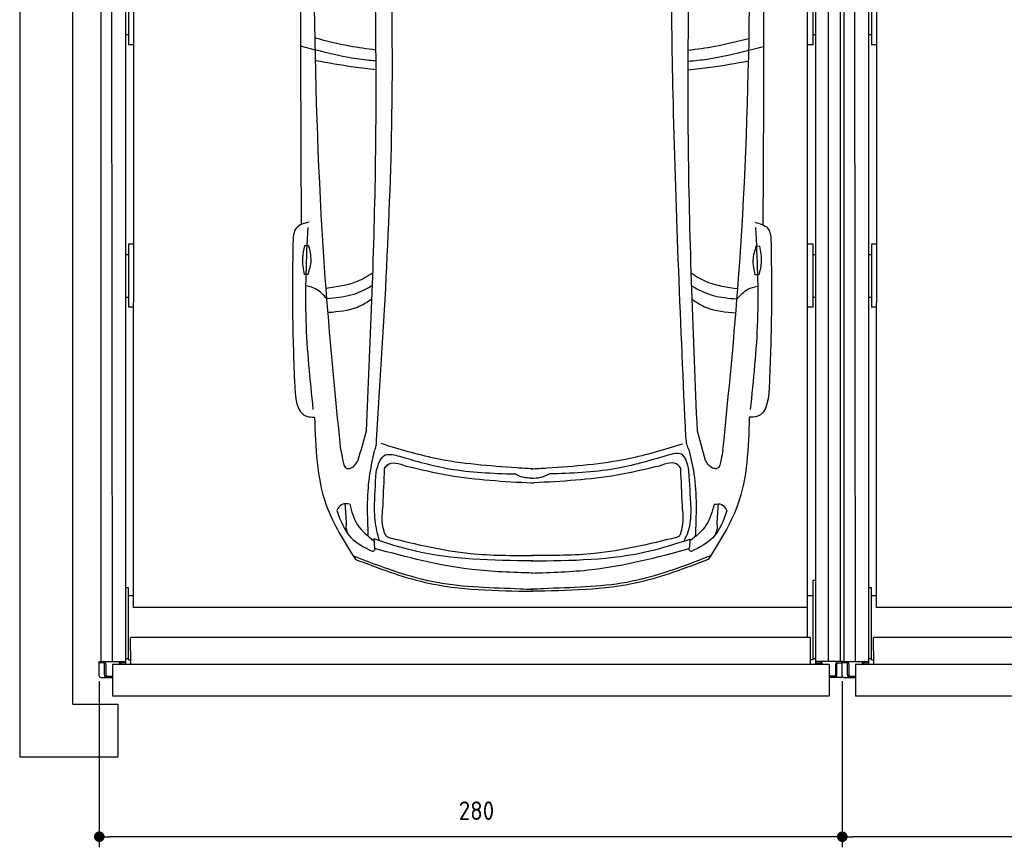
# Model space of a CAD drawing. Header units: millimetres. Extents: x 0 to 9279, y -929 to 5900.
# Tile 1 of 6: x 0 to 3711, y -340 to 2780. Entities that reach past the tile are written whole.
import ezdxf

# ---------------------------------------------------------------- set-up
doc = ezdxf.new("R2010")
doc.units = ezdxf.units.MM
doc.layers.get('0').update_dxf_attribs({"lineweight": 25})
doc.layers.add('4', color=3, linetype='Continuous')
for name, color, linetype, lineweight in [('car', 10, 'Continuous', 25), ('Gebäude', 7, 'Continuous', 25), ('Plattform', 7, 'Continuous', 25)]:
    doc.layers.add(name, color=color, linetype=linetype, lineweight=lineweight)
doc.styles.get("Standard").update_dxf_attribs({"font": 'ISOCP.SHX'})
doc.dimstyles.new('GEN-ISO', dxfattribs={"dimscale": 20, "dimtxt": 3.5, "dimasz": 2, "dimexe": 2, "dimexo": 1, "dimgap": 1.5, "dimtad": 1, "dimdec": 1, "dimlfac": 0.1, "dimdsep": 46, "dimtxsty": 'Standard', "dimblk": 'PUNKT', "dimcen": 2, "dimclrd": 256, "dimclre": 256, "dimclrt": 2, "dimadec": 0, "dimazin": 0, "dimtp": 0.1, "dimtm": 0.1, "dimtfac": 0.71, "dimtdec": 1, "dimtmove": 2, "dimatfit": 3, "dimldrblk": 'PUNKT', "dimfxl": 2, "dimtolj": 1, "dimarcsym": 0})

# ---------------------------------------------------------------- blocks, each defined once
blk = doc.blocks.new('Gebäude_GL550_LP260')
at = {"layer": 'Gebäude'}
for p, q in [((-3400, 5900), (-3400, 200)), ((-3200, 200), (-3200, 5700)), ((-3400, 200), (-3400, 0)), ((-3200, 200), (-3030, 200)), ((-3030, 200), (-3030, 0)), ((-3030, 0), (-3400, 0))]:
    blk.add_line(p, q, dxfattribs=at)
blk = doc.blocks.new('6300_LP260_GL550')
at = {"layer": 'Plattform'}
for p, q in [((3106.9, 360.1), (3106.9, 5610.1)), ((3149.9, 360.1), (3144.9, 5610.1)), ((5800, 350.1), (5800, 5610.1)), ((5848.5, 360.2), (5847.9, 5610.1)), ((5891.5, 5610.1), (5891.5, 360.1)), ((3199.6, 350.1), (3200, 5590.1)), ((3229, 564.5), (3231, 5463.9)), ((5769, 452.1), (5769, 5463.2)), ((3210, 2924), (3210, 2685.6)), ((5790, 2685.6), (5790, 2924)), ((3200, 2724.2), (3210, 2724.2)), ((5790, 2724.2), (5800, 2724.2)), ((3229.9, 2685.6), (3210, 2685.6)), ((5790, 2685.6), (5769, 2685.6)), ((3210, 1934), (3210, 1695.7)), ((3229.5, 1934), (3210, 1934)), ((5790, 1934), (5769, 1934)), ((5790, 1695.7), (5790, 1934)), ((3200, 1895), (3210, 1895)), ((5790, 1895), (5800, 1895)), ((3200, 1734.2), (3210, 1734.2)), ((5790, 1734.2), (5800, 1734.2)), ((3229.4, 1695.7), (3210, 1695.7)), ((5790, 1695.7), (5769, 1695.7)), ((3210, 638.4), (3200, 638.4)), ((3210, 481.6), (3210, 638.4)), ((5790, 666.8), (5790, 667.2)), ((5790, 667.2), (5790, 667.2)), ((5790, 667.2), (5800, 667.2)), ((5790, 666.7), (5790, 666.8)), ((5790, 666.7), (5790, 666.7)), ((5790, 666.3), (5790, 666.7)), ((5790, 366.9), (5790, 666.3)), ((3229, 608), (3210, 608)), ((5790, 608), (5769, 608)), ((5769, 564.5), (3229, 564.5)), ((3210, 366.9), (3210, 481.6)), ((3218.3, 350.1), (3218, 450.2)), ((3220, 452.1), (5778, 452.1)), ((5780, 350.1), (5780, 450.2)), ((3200, 371.9), (3210, 371.9)), ((5790, 371.9), (5800, 371.9)), ((3099.9, 306.1), (3099.9, 360.1)), ((3099.9, 360.1), (3199.4, 360.1)), ((3114.4, 355.1), (3099.9, 355.1)), ((3119.4, 310.1), (3119.4, 350.1)), ((3124.4, 350.1), (3124.4, 310.1)), ((3199.6, 355.1), (3184.4, 355.1)), ((3210, 366.9), (3218, 366.9)), ((5790, 366.9), (5780, 366.9)), ((5900, 360.1), (5800, 360.1)), ((5800, 355.1), (5815, 355.1)), ((5875, 350.1), (5875, 310.1)), ((5880, 310.1), (5880, 350.1)), ((5884.7, 355.1), (5900, 355.1)), ((5900, 306.1), (5900, 360.1)), ((3105.9, 300.1), (3149.4, 300.1)), ((3129.4, 305.1), (3149.4, 305.1)), ((5870, 305.1), (5850, 305.1)), ((5894, 300.1), (5850, 300.1))]:
    blk.add_line(p, q, dxfattribs=at)
at = {"layer": 'Plattform', "color": 200}
for p, q in [((3149.4, 350.1), (5850, 350.1)), ((3149.4, 350.1), (3149.4, 230.1)), ((5850, 350.1), (5850, 230.1)), ((5850, 230.1), (3149.4, 230.1))]:
    blk.add_line(p, q, dxfattribs=at)
at = {"layer": 'Plattform'}
for centre, radius, start, end in [((3114.4, 350.1), 5, 0, 90), ((3114.4, 350.1), 10, 30, 87.3415), ((3114.4, 350.1), 10, 0, 29.9264), ((3184.4, 350.1), 10, 93.6319, 180), ((3184.4, 350.1), 5, 90, 180), ((5815, 350.1), 5, 0, 90), ((5815, 350.1), 10, 0, 86.3681), ((5885, 350.1), 10, 150.0736, 180), ((5885, 350.1), 10, 93.6319, 150), ((5885, 350.1), 5, 93.4991, 180), ((3105.9, 306.1), 6, 180, 270), ((3129.4, 310.1), 10, 180, 270), ((3129.4, 310.1), 5, 180, 270), ((5870, 310.1), 5, 270, 0), ((5870, 310.1), 10, 270, 0), ((5894, 306.1), 6, 270, 0)]:
    blk.add_arc(centre, radius, start, end, dxfattribs=at)
at = {"layer": 'Plattform', "extrusion": (0, 0, -1)}
blk.add_ellipse((3220, 450.2), major_axis=(-2, 0), ratio=0.948324, start_param=0, end_param=1.570796, dxfattribs=at)
at = {"layer": 'Plattform'}
blk.add_ellipse((5778, 450.2), major_axis=(2, 0), ratio=0.948324, start_param=0, end_param=1.570796, dxfattribs=at)
blk = doc.blocks.new('Car LP')
at = {"layer": 'car'}
for p, q in [((-815.9, 2040.3), (-871.6, 2054.3)), ((817.6, 2039.6), (873.4, 2053.6)), ((-596, 197.1), (-592.9, 161.4)), ((596.2, 196.6), (593, 160.9))]:
    blk.add_line(p, q, dxfattribs=at)
for points in [[(-855.6, 1302.8), (-840.6, 1302.8)], [(845.3, 1301.6), (858.2, 1301.3)], [(-843.2, 1194.2), (-856.2, 1194.2)], [(855.6, 1192.8), (840.6, 1193.1)]]:
    blk.add_lwpolyline(points, dxfattribs=at)
for points in [[(-719.9, 532.3), (-778.3, 1181.5), (-820.9, 3097.1)], [(720.3, 531.7), (779.3, 1180.8), (823.5, 3096.4)], [(580.3, 580), (533.3, 1839), (521.2, 2874)], [(-585.2, 568.2), (-526.1, 1879.2), (-544.1, 2853.5)], [(-623.3, 604.1), (-589.3, 1585.9), (-599.3, 2816.2)], [(623.8, 603.6), (590.2, 1668.7), (601.7, 2815.7)], [(-838.9, 1391.7), (-887.1, 1369.8), (-900.4, 1312)], [(840.1, 1391), (888.3, 1369.1), (901.5, 1311.2)], [(-823.5, 685.4), (-850.5, 1020.9), (-843.5, 1371.7)], [(824.1, 684.7), (851.4, 1020.2), (844.6, 1371)], [(-900.4, 1312), (-901.9, 1064), (-894.9, 791.5)], [(-856.2, 1194.2), (-863.4, 1255.5), (-855.6, 1302.8)], [(-843.2, 1194.2), (-831.8, 1247.3), (-840.6, 1302.8)], [(845.3, 1301.6), (832.9, 1248.7), (840.6, 1193.1)], [(858.2, 1301.3), (864.3, 1239.9), (855.6, 1192.8)], [(901.5, 1311.2), (902.8, 1063.2), (895.6, 790.8)], [(-772.3, 1102.7), (-813.4, 1138.9), (-848, 1151.3)], [(773.2, 1102), (814.3, 1138.2), (849, 1150.6)], [(-894.9, 791.5), (-847.1, 659.1), (-818.8, 656.4)], [(895.6, 790.8), (847.6, 658.4), (819.4, 655.7)], [(-818.8, 656.4), (-774.8, 324.8), (-664.6, 120.2)], [(819.4, 655.7), (775.1, 324.1), (664.7, 119.6)], [(-654.1, 493.6), (-623.3, 604.1)], [(654.5, 493.1), (623.8, 603.6)], [(-595.3, 523.3), (-587.8, 543.7), (-585.2, 568.2)], [(591.6, 533.8), (584.1, 554.2), (581.6, 578.7)], [(-719.9, 532.3), (-713, 497.1), (-696.4, 462.8), (-693.2, 462.3)], [(-595.3, 523.3), (-613, 430.6), (-617.6, 208.2)], [(-56.9, 464.9), (-363.2, 500.5), (-567.7, 556.5)], [(57.3, 464.9), (363.6, 500.1), (568.2, 556)], [(592.1, 453), (563.4, 516.7), (509.6, 511.7)], [(591.6, 533.8), (610.7, 443), (615.4, 205.8)], [(720.3, 531.7), (713.4, 496.5), (696.8, 462.2), (693.6, 461.7)], [(-587.2, 449.2), (-552.2, 513.6), (-498.3, 508.6)], [(-554.7, 463.2), (-544.2, 476.1), (-473.6, 472.1)], [(-498.3, 508.6), (-312.1, 462), (-64.5, 442)], [(509.6, 511.7), (312.5, 461.7), (64.9, 442)], [(561.2, 463.1), (550.6, 476.1), (480.1, 472.1)], [(-593.6, 310), (-587.2, 449.2)], [(-560.7, 322.7), (-554.7, 463.2)], [(-473.6, 472.1), (-313.7, 437.5), (-1.1, 408.6)], [(2.5, 461.5), (-56.9, 464.9)], [(-2.1, 461.5), (57.3, 464.9)], [(480.1, 472.1), (320.2, 437.5), (7.6, 408.6)], [(567.1, 322.6), (561.2, 463.1)], [(600.2, 314.9), (592.1, 453)], [(-1.8, 426.6), (-33.2, 429.4), (-64.5, 442)], [(-1.8, 426.6), (33.6, 429.4), (64.9, 442)], [(-1.1, 408.6), (3.1, 408.4), (7.6, 408.6)], [(-735.2, 304), (-681.7, 202.3), (-602, 150.7)], [(-686.2, 328.4), (-715, 327.6), (-734.9, 304)], [(-697.9, 253.9), (-702.9, 329.9)], [(-686.5, 328.4), (-657.1, 250.4), (-595.4, 190.4)], [(-573.9, 189.9), (-583.9, 227.1), (-593.6, 310)], [(-554.8, 219.2), (-561.4, 244.9), (-560.7, 322.7)], [(561.3, 219.2), (567.8, 244.9), (567.1, 322.6)], [(574.1, 189.5), (593.3, 237.4), (600.2, 314.9)], [(686.8, 327.8), (657.4, 249.9), (595.6, 189.9)], [(735.4, 303.4), (681.9, 201.7), (602.1, 150.2)], [(686.5, 327.8), (715.3, 327), (735.2, 303.4)], [(698.2, 253.3), (703.1, 329.3)], [(2.5, 114.4), (-443.8, 152.1), (-596, 197.1)], [(-554.8, 219.2), (-548.3, 207.9), (-539.4, 202.7)], [(-539.4, 202.7), (-231, 142.5), (5.1, 134.9)], [(-2.4, 114.4), (444, 151.7), (596.2, 196.6)], [(545, 202.6), (236.6, 142.4), (0.5, 134.8)], [(561.3, 219.2), (554.7, 207.8), (545, 202.6)], [(-602, 150.7), (-598.2, 151.4), (-589.8, 160.5)], [(602.1, 150.2), (598.3, 150.9), (589.9, 160)], [(-673.1, 133.6), (-357.4, 33.7), (-44.1, 9.4), (2.6, 7.2)], [(-664.6, 120.2), (-402, 33.5), (2.6, 0)], [(664.7, 119.6), (402, 33.2), (-2.6, 0)], [(673.2, 133.1), (357.4, 33.4), (44.1, 9.4), (-2.5, 7.2)]]:
    blk.add_spline(points, degree=3, dxfattribs=at)
for points, knots in [([(-868.7, 3077.8), (-870.5, 2733.1), (-872.8, 2165.5), (-870.5, 1597.9), (-869.3, 1382.1)], [30.231792, 30.231792, 30.231792, 30.231792, 135.773846, 200.510428, 200.510428, 200.510428, 200.510428]), ([(871.3, 3077.8), (872.8, 2728.1), (874.7, 2162.6), (871.9, 1597.2), (870.5, 1381.4)], [30.867502, 30.867502, 30.867502, 30.867502, 135.773846, 200.510428, 200.510428, 200.510428, 200.510428]), ([(-587.6, 2040.3), (-620.9, 2044.2), (-698.2, 2054.8), (-773.8, 2074.4), (-814.7, 2084.4)], [6.432991, 6.432991, 6.432991, 6.432991, 16.542425, 29.830107, 29.830107, 29.830107, 29.830107]), ([(589.6, 2039.9), (622.8, 2043.7), (700, 2054.2), (775.5, 2073.7), (816.5, 2084.2)], [6.454001, 6.454001, 6.454001, 6.454001, 16.542425, 29.830107, 29.830107, 29.830107, 29.830107]), ([(-587.2, 1998.9), (-611.5, 2000.9), (-688.6, 2008.7), (-764.1, 2027.5), (-815.9, 2040.3)], [6.556459, 6.556459, 6.556459, 6.556459, 13.869915, 29.827446, 29.827446, 29.827446, 29.827446]), ([(589.1, 1998.4), (613.4, 2000.4), (690.4, 2008.2), (765.8, 2026.8), (817.6, 2039.6)], [6.580352, 6.580352, 6.580352, 6.580352, 13.869915, 29.827446, 29.827446, 29.827446, 29.827446]), ([(-587.2, 1966.1), (-615.6, 1969), (-691.9, 1977.6), (-767.6, 1991.2), (-813.3, 1999.5)], [6.632744, 6.632744, 6.632744, 6.632744, 15.228907, 29.682847, 29.682847, 29.682847, 29.682847]), ([(589.1, 1965.6), (617.4, 1968.5), (693.7, 1977), (769.3, 1990.6), (814.9, 1998.8)], [6.659247, 6.659247, 6.659247, 6.659247, 15.228907, 29.682847, 29.682847, 29.682847, 29.682847]), ([(-599, 1200.5), (-618, 1187.5), (-671.8, 1156.1), (-735.1, 1147.2), (-774.8, 1141.6)], [7.448929, 7.448929, 7.448929, 7.448929, 14.333449, 26.290813, 26.290813, 26.290813, 26.290813]), ([(600.9, 1199.5), (619.6, 1186.6), (673.1, 1155.4), (736.1, 1146.6), (775.8, 1141)], [7.547649, 7.547649, 7.547649, 7.547649, 14.333449, 26.290813, 26.290813, 26.290813, 26.290813]), ([(-600.7, 1152.2), (-626.7, 1137), (-680.7, 1110.6), (-741.6, 1105.3), (-772.3, 1102.7)], [6.483065, 6.483065, 6.483065, 6.483065, 15.438065, 24.585476, 24.585476, 24.585476, 24.585476]), ([(602.5, 1151.2), (628.2, 1136.2), (682, 1110), (742.5, 1104.7), (773.2, 1102)], [6.572602, 6.572602, 6.572602, 6.572602, 15.438065, 24.585476, 24.585476, 24.585476, 24.585476]), ([(-602.5, 1102.2), (-619.9, 1089.2), (-669.4, 1058.5), (-729.8, 1053.3), (-766.6, 1050.2)], [6.800586, 6.800586, 6.800586, 6.800586, 13.265249, 24.502716, 24.502716, 24.502716, 24.502716]), ([(604.2, 1101.1), (621.3, 1088.3), (670.6, 1057.9), (730.7, 1052.7), (767.5, 1049.5)], [6.892544, 6.892544, 6.892544, 6.892544, 13.265249, 24.502716, 24.502716, 24.502716, 24.502716]), ([(2.5, 68.4), (-73.6, 70.8), (-275.5, 77.1), (-471.2, 128.2), (-592.9, 161.4)], [0, 0, 0, 0, 22.79473, 60.440533, 60.440533, 60.440533, 60.440533]), ([(-2.5, 68.4), (73.7, 70.7), (275.6, 76.9), (471.3, 127.8), (593, 160.9)], [0, 0, 0, 0, 22.79473, 60.440533, 60.440533, 60.440533, 60.440533])]:
    blk.add_open_spline(points, degree=3, knots=knots, dxfattribs=at)
for points, end_tangent in [([(-693.2, 462.3), (-685.9, 463.3), (-654.1, 493.6)], (0.273409, 0.961898)), ([(693.6, 461.7), (686.3, 462.7), (654.5, 493.1)], (-0.272593, 0.96213)), ([(-690.4, 212.3), (-699.2, 247.9), (-697.9, 253.9)], (-0.033884, 0.999426)), ([(690.6, 211.7), (699.4, 247.3), (698.2, 253.3)], (0.034732, 0.999397))]:
    blk.add_spline(points, degree=3, dxfattribs=dict(at, end_tangent=end_tangent))
blk = doc.blocks.new('PUNKT')
at = {"layer": '4', "color": 0, "linetype": 'ByBlock'}
blk.add_line((-0.5, 0), (-1, 0), dxfattribs=at)
at = {"layer": '4', "color": 0, "linetype": 'ByBlock', "const_width": 0.5}
blk.add_lwpolyline([(-0.25, 0, 1), (0.25, 0, 1)], format="xyb", close=True, dxfattribs=at)
blk = doc.blocks.new('*D18')
at = {"layer": '4', "lineweight": -2, "transparency": 16777216}
for p, q in [((3099.9, 286.1), (3099.9, -340)), ((5900, 286.1), (5900, -340)), ((5860, -300), (3139.9, -300))]:
    blk.add_line(p, q, dxfattribs=at)
at = {"layer": 'Defpoints', "color": 0, "transparency": 16777216}
for p in [(3099.9, 306.1), (5900, 306.1), (3099.9, -300)]:
    blk.add_point(p, dxfattribs=at)
at = {"layer": '4', "lineweight": -2, "transparency": 16777216, "xscale": 40, "yscale": 40, "zscale": 40, "rotation": 180}
blk.add_blockref('PUNKT', (3099.9, -300), dxfattribs=at)
at = {"layer": '4', "lineweight": -2, "transparency": 16777216, "xscale": 40, "yscale": 40, "zscale": 40}
blk.add_blockref('PUNKT', (5900, -300), dxfattribs=at)
at = {"layer": '4', "color": 2, "transparency": 16777216, "insert": (4558.3, -201.8), "char_height": 70, "attachment_point": 5}
blk.add_mtext('280', dxfattribs=at)
blk = doc.blocks.new('*D21')
at = {"layer": '4', "lineweight": -2, "transparency": 16777216}
for p, q in [((299.9, 286.1), (299.9, -340)), ((3099.9, 286.1), (3099.9, -340)), ((3059.9, -300), (339.9, -300))]:
    blk.add_line(p, q, dxfattribs=at)
at = {"layer": 'Defpoints', "color": 0, "transparency": 16777216}
for p in [(299.9, 306.1), (3099.9, 306.1), (299.9, -300)]:
    blk.add_point(p, dxfattribs=at)
at = {"layer": '4', "lineweight": -2, "transparency": 16777216, "xscale": 40, "yscale": 40, "zscale": 40, "rotation": 180}
blk.add_blockref('PUNKT', (299.9, -300), dxfattribs=at)
at = {"layer": '4', "lineweight": -2, "transparency": 16777216, "xscale": 40, "yscale": 40, "zscale": 40}
blk.add_blockref('PUNKT', (3099.9, -300), dxfattribs=at)
at = {"layer": '4', "color": 2, "transparency": 16777216, "insert": (1721.3, -201.8), "char_height": 70, "attachment_point": 5}
blk.add_mtext('280', dxfattribs=at)

msp = doc.modelspace()

# ---------------------------------------------------------------- block references
for name, p in [('Gebäude_GL550_LP260', (3400, 0)), ('6300_LP260_GL550', (-2800.03, 0.01)), ('6300_LP260_GL550', (0, 0))]:
    msp.add_blockref(name, p)
at = {"layer": 'car'}
msp.add_blockref('Car LP', (1930.06, 625.36), dxfattribs=at)

# ---------------------------------------------------------------- dimensions: what is measured, and where the dimension line sits
at = {"layer": '4'}
for base, p1, p2, picture, middle in [((299.91, -300), (3099.94, 306.13), (299.91, 306.13), '*D21', (1721.33, -201.82)), ((3099.94, -300), (5899.97, 306.11), (3099.94, 306.12), '*D18', (4558.32, -201.82))]:
    dim = msp.add_linear_dim(base=base, p1=p1, p2=p2, dimstyle='GEN-ISO', override={"dimtdec": 3, "dimtolj": 0}, dxfattribs=at)
    dim.commit()
    dim.dimension.update_dxf_attribs({"geometry": picture, "text_midpoint": middle, "dimtype": 160})

doc.saveas('drawing.dxf')
